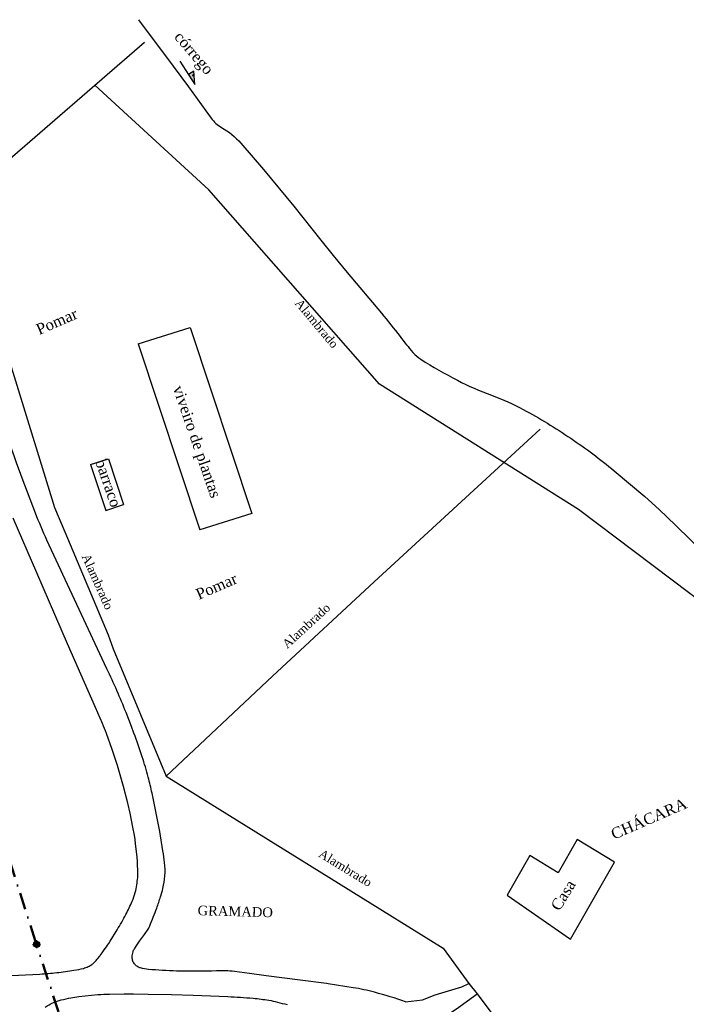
# Model space of a CAD drawing. Header units: millimetres. Extents: x 593 to 1794, y -180 to 570.
# Tile 69 of 71: x 1357 to 1509, y 225 to 450. Entities that reach past the tile are written whole.
import ezdxf

# ---------------------------------------------------------------- set-up
doc = ezdxf.new("R2010")
doc.units = ezdxf.units.MM
doc.header["$MEASUREMENT"] = 0
doc.linetypes.add('DASHDOT', pattern=[25.4, 12.7, -6.35, 0, -6.35])
for name, color, linetype, lineweight in [('Layout - Marco Polo', 252, 'Continuous', 25), ('Layout 01 - Marco Polo', 152, 'Continuous', 25), ('Layout-02 - Marco Polo', 243, 'Continuous', 50), ('Textos - Marco Polo', 143, 'Continuous', 25)]:
    doc.layers.add(name, color=color, linetype=linetype, lineweight=lineweight)
doc.styles.add('TimesNewRoman', font='times.ttf')

msp = doc.modelspace()

# ---------------------------------------------------------------- hatches: boundary and pattern name
at = {"layer": 'Layout 01 - Marco Polo', "linetype": 'Continuous'}
msp.add_hatch(color=256, dxfattribs=at).paths.add_polyline_path([(1361.49, 238.88), (1361.49, 238.92), (1361.49, 238.96), (1361.48, 239.01), (1361.46, 239.05), (1361.45, 239.09), (1361.43, 239.13), (1361.4, 239.16), (1361.38, 239.2), (1361.35, 239.23), (1361.32, 239.26), (1361.28, 239.29), (1361.24, 239.31), (1361.21, 239.33), (1361.17, 239.35), (1361.12, 239.36), (1361.08, 239.37), (1361.04, 239.38), (1360.99, 239.38), (1360.95, 239.38), (1360.91, 239.37), (1360.87, 239.36), (1360.82, 239.35), (1360.78, 239.33), (1360.74, 239.31), (1360.71, 239.29), (1360.67, 239.26), (1360.64, 239.23), (1360.61, 239.2), (1360.59, 239.16), (1360.56, 239.13), (1360.54, 239.09), (1360.53, 239.05), (1360.51, 239.01), (1360.5, 238.96), (1360.5, 238.92), (1360.49, 238.88), (1360.49, 238.88), (1360.5, 238.83), (1360.5, 238.79), (1360.51, 238.75), (1360.53, 238.71), (1360.54, 238.67), (1360.56, 238.63), (1360.59, 238.59), (1360.61, 238.56), (1360.64, 238.52), (1360.67, 238.49), (1360.71, 238.47), (1360.74, 238.44), (1360.78, 238.42), (1360.82, 238.41), (1360.87, 238.39), (1360.91, 238.39), (1360.95, 238.38), (1360.99, 238.38), (1361.04, 238.38), (1361.08, 238.39), (1361.12, 238.39), (1361.17, 238.41), (1361.21, 238.42), (1361.24, 238.44), (1361.28, 238.47), (1361.32, 238.49), (1361.35, 238.52), (1361.38, 238.56), (1361.4, 238.59), (1361.43, 238.63), (1361.45, 238.67), (1361.46, 238.71), (1361.48, 238.75), (1361.49, 238.79), (1361.49, 238.83), (1361.49, 238.88)])
at = {"layer": 'Textos - Marco Polo', "linetype": 'Continuous'}
for color, points in [(2, [(1395.67, 437.39), (1397.08, 435.16), (1396.51, 437.04), (1396.9, 438.17)]), (256, [(1396.45, 437.19), (1396.66, 437.51), (1396.7, 437.61), (1396.82, 437.31)]), (256, [(1396.67, 437.14), (1396.63, 437.27), (1396.66, 437.51), (1396.45, 437.19)]), (256, [(1397.08, 435.16), (1396.51, 437.04), (1396.85, 437.03), (1396.9, 438.17)]), (256, [(1396.85, 437.03), (1396.51, 437.04), (1396.7, 437.2), (1396.9, 438.17)]), (256, [(1396.67, 437.37), (1396.6, 437.07), (1396.6, 437.14), (1396.52, 437.02)]), (256, [(1396.52, 437.02), (1396.6, 437.14), (1396.63, 437.08), (1396.59, 437.21)]), (256, [(1396.59, 437.21), (1396.63, 437.08), (1396.52, 437.02), (1396.52, 437.02)]), (256, [(1396.82, 437.31), (1396.7, 437.61), (1396.6, 437.07), (1396.67, 437.37)]), (256, [(1396.77, 437.39), (1396.68, 437.3), (1396.63, 437.27), (1396.67, 437.14)]), (256, [(1396.69, 437.34), (1396.71, 437.54), (1396.68, 437.3), (1396.77, 437.39)]), (256, [(1396.9, 438.17), (1396.7, 437.2), (1396.71, 437.54), (1396.69, 437.34)])]:
    msp.add_hatch(color=color, dxfattribs=at).paths.add_polyline_path(points)

# ---------------------------------------------------------------- linework, layer by layer
at = {"layer": 'Layout - Marco Polo'}
for p, q in [((1337.02, 402.77), (1385.62, 444.79)), ((1400.28, 411.09), (1374.28, 434.98)), ((1439.28, 366.77), (1400.28, 411.09)), ((1384.2, 375.92), (1396.05, 379.71)), ((1396.05, 379.71), (1410.11, 337.25)), ((1384.2, 375.92), (1398.26, 333.47)), ((1484.69, 338.14), (1439.28, 366.77)), ((1438.06, 321.63), (1475.92, 356.45)), ((1373.31, 348.38), (1377.39, 349.73)), ((1373.31, 348.38), (1376.77, 337.94)), ((1377.39, 349.73), (1380.85, 339.29)), ((1376.77, 337.94), (1380.85, 339.29)), ((1410.11, 337.25), (1398.26, 333.47)), ((1527.4, 305.8), (1484.69, 338.14)), ((1414.87, 300.12), (1438.06, 321.63)), ((1390.59, 277.29), (1414.87, 300.12)), ((1484.38, 262.8), (1480.03, 255.17)), ((1492.84, 257.62), (1484.38, 262.8)), ((1473.56, 259.16), (1468.35, 250.13)), ((1480.03, 255.17), (1473.56, 259.16)), ((1482.82, 240.03), (1492.84, 257.62)), ((1468.35, 250.13), (1482.82, 240.03))]:
    msp.add_line(p, q, dxfattribs=at)
for points in [[(1384.27, 449.93), (1392.18, 439.32), (1392.18, 439.32), (1395.65, 434.58), (1395.65, 434.58), (1399.62, 429.12), (1399.62, 429.12), (1400.85, 427.44), (1400.85, 427.44, 0.102437), (1403.22, 425.33), (1403.22, 425.33, -0.080674), (1407.62, 421.74), (1407.62, 421.74), (1412.79, 415.74), (1412.79, 415.74), (1419.68, 407.34), (1419.68, 407.34), (1425.86, 399.59), (1425.86, 399.59), (1428.68, 396.08), (1428.68, 396.08), (1431.91, 392.2), (1431.91, 392.2), (1439.71, 382.94), (1439.71, 382.94, -0.012835), (1443.95, 377.6), (1443.95, 377.6, 0.0179), (1446.89, 373.96), (1446.89, 373.96, 0.072457), (1448.69, 372.41), (1448.69, 372.41, 0.021846), (1457.02, 367.63), (1457.02, 367.63, 0.032746), (1464.83, 364.21), (1464.83, 364.21, -0.037725), (1472.06, 360.96), (1472.06, 360.96, -0.023823), (1482.89, 354.39), (1482.89, 354.39, -0.024416), (1492.79, 346.99), (1492.79, 346.99), (1499.78, 341.1), (1499.78, 341.1), (1503.06, 338.16), (1503.06, 338.16), (1506.79, 334.57), (1506.79, 334.57), (1513.85, 327.66)], [(1445.19, 225.76, 0.018313), (1438.13, 227.94), (1438.13, 227.94, 0.027026), (1433.24, 228.98), (1433.24, 228.98), (1427.54, 229.87), (1427.54, 229.87), (1427.18, 229.92), (1427.18, 229.92), (1421.15, 230.69), (1421.15, 230.69), (1413.37, 231.69), (1413.37, 231.69), (1409.59, 232.21), (1409.59, 232.21), (1406.14, 232.68), (1406.14, 232.68, 0.043786), (1402.08, 232.84), (1402.08, 232.84, -0.019488), (1392.95, 232.78), (1392.95, 232.78, -0.01343), (1386.51, 233.15), (1386.51, 233.15, -0.048245), (1384.74, 233.48), (1384.74, 233.48, -0.070169), (1384.07, 233.78), (1384.07, 233.78, -0.064784), (1383.46, 234.28), (1383.46, 234.28, -0.101104), (1382.98, 235.06), (1382.98, 235.06, -0.098417), (1382.83, 235.99), (1382.83, 235.99, -0.055117), (1383.01, 237.15), (1383.01, 237.15, -0.079321), (1383.34, 237.89), (1383.34, 237.89), (1383.86, 238.68), (1383.86, 238.68), (1384.47, 239.57), (1384.47, 239.57), (1385.59, 241.11), (1385.59, 241.11, 0.013442), (1386.31, 242.13), (1386.31, 242.13, 0.047588), (1386.81, 243.07), (1386.81, 243.07, 0.011643), (1388.41, 247.14), (1388.41, 247.14, 0.011104), (1389.29, 249.73), (1389.29, 249.73, 0.015282), (1389.84, 251.64), (1389.84, 251.64, 0.045916), (1390.28, 254.51), (1390.28, 254.51, 0.043966), (1390.2, 257.53), (1390.2, 257.53, 0.010841), (1389.84, 260.22), (1389.84, 260.22), (1389.09, 264.6), (1389.09, 264.6), (1387.35, 273.39), (1387.35, 273.39, 0.013832), (1386.48, 277.03), (1386.48, 277.03, 0.012897), (1385.11, 281.68), (1385.11, 281.68, 0.010917), (1383.23, 287.08), (1383.23, 287.08), (1382.64, 288.62), (1382.64, 288.62), (1381.41, 291.77), (1381.41, 291.77, 0.018483), (1377.06, 301.74), (1377.06, 301.74), (1363.34, 331.16), (1363.34, 331.16, -0.013806), (1360.79, 337.26), (1360.79, 337.26, -0.017637), (1342.73, 389.39)], [(1351.96, 231.58), (1361.77, 232.09), (1361.77, 232.09, 0.01242), (1365.59, 232.42), (1365.59, 232.42, 0.011935), (1369.54, 232.95), (1369.54, 232.95, 0.024926), (1371.67, 233.4), (1371.67, 233.4, 0.045866), (1372.78, 233.8), (1372.78, 233.8, 0.035717), (1373.59, 234.26), (1373.59, 234.26, 0.054429), (1374.06, 234.65), (1374.06, 234.65), (1374.59, 235.21), (1374.59, 235.21, 0.014058), (1374.9, 235.58), (1374.9, 235.58), (1375.41, 236.21), (1375.41, 236.21), (1375.52, 236.36), (1375.52, 236.36), (1375.96, 236.96), (1375.96, 236.96), (1376.46, 237.65), (1376.46, 237.65), (1376.93, 238.31), (1376.93, 238.31), (1377.09, 238.53), (1377.09, 238.53), (1377.13, 238.59), (1377.13, 238.59), (1377.46, 239.09), (1377.46, 239.09), (1377.77, 239.57), (1377.77, 239.57), (1379.39, 242.2), (1379.39, 242.2, 0.017325), (1381.39, 245.71), (1381.39, 245.71, 0.020951), (1382.81, 248.73), (1382.81, 248.73, 0.029727), (1383.51, 250.7), (1383.51, 250.7, 0.034454), (1383.88, 252.46), (1383.88, 252.46, 0.015812), (1384.07, 254.13), (1384.07, 254.13, 0.022229), (1384.11, 255.33), (1384.11, 255.33), (1384.05, 257.43), (1384.05, 257.43, 0.014121), (1383.95, 258.77), (1383.95, 258.77), (1383.74, 260.71), (1383.74, 260.71), (1383.6, 261.85), (1383.6, 261.85), (1383.47, 262.8), (1383.47, 262.8), (1383.31, 263.83), (1383.31, 263.83), (1383, 265.66), (1383, 265.66), (1382.36, 268.82), (1382.36, 268.82), (1381.83, 271.11), (1381.83, 271.11), (1380.85, 274.92), (1380.85, 274.92), (1379.48, 279.71), (1379.48, 279.71, 0.011153), (1378.27, 283.37), (1378.27, 283.37), (1376.92, 287.04), (1376.92, 287.04, 0.010566), (1376.01, 289.26), (1376.01, 289.26), (1374.42, 292.94), (1374.42, 292.94), (1372.74, 296.78), (1372.74, 296.78), (1368.07, 307.49), (1368.07, 307.49), (1363.92, 317.01), (1363.92, 317.01), (1361.05, 323.67), (1361.05, 323.67), (1355.68, 336.19)], [(1362.93, 224.53, -0.039727), (1364.83, 225.58), (1364.83, 225.58, -0.046117), (1366.59, 226.19), (1366.59, 226.19, -0.012992), (1368.85, 226.68), (1368.85, 226.68, -0.016895), (1370.61, 226.95), (1370.61, 226.95), (1375.01, 227.4), (1375.01, 227.4, -0.015872), (1377.62, 227.54), (1377.62, 227.54), (1380.97, 227.58), (1380.97, 227.58), (1383.11, 227.58), (1383.11, 227.58), (1386.43, 227.53), (1386.43, 227.53), (1391.77, 227.41), (1391.77, 227.41), (1396.71, 227.27), (1396.71, 227.27), (1404.65, 226.95), (1404.65, 226.95, -0.011319), (1410.4, 226.57), (1410.4, 226.57, -0.017807), (1414.02, 226.12), (1414.02, 226.12, -0.028306), (1415.94, 225.69), (1415.94, 225.69, 0.023752), (1418.21, 225.17)]]:
    msp.add_lwpolyline(points, format="xyb", dxfattribs=at)
for points in [[(1348.74, 391.25), (1355.86, 368.5), (1365.1, 338.59), (1367.43, 333.01), (1377.31, 309.54), (1378.49, 306.35), (1390.59, 277.29), (1453.78, 238.01), (1459.66, 229.96), (1461.51, 227.59), (1475.81, 208.38), (1488.31, 188.76)], [(1445.19, 225.76), (1449.04, 226.25), (1451.97, 227.39), (1458.07, 229.18), (1459.66, 229.96)], [(1443.49, 220.27), (1447.17, 220.72), (1452.05, 221.69), (1454.82, 222.83), (1456.85, 224.13), (1461.51, 227.59)]]:
    msp.add_lwpolyline(points, dxfattribs=at)
at = {"layer": 'Layout 01 - Marco Polo'}
for p, q in [((1360.09, 238.88), (1361.89, 238.88)), ((1360.99, 239.81), (1360.99, 237.98))]:
    msp.add_line(p, q, dxfattribs=at)
for radius in [0.7, 0.5]:
    msp.add_circle((1360.99, 238.88), radius, dxfattribs=at)
at = {"layer": 'Layout-02 - Marco Polo', "linetype": 'DASHDOT', "ltscale": 0.3}
for p, q in [((1360.79, 239.55), (1345.61, 286.8)), ((1365.98, 223.48), (1361.21, 238.21))]:
    msp.add_line(p, q, dxfattribs=at)
at = {"layer": 'Textos - Marco Polo'}
for p, q in [((1393.7, 440.47), (1397.08, 435.16)), ((1396.9, 438.17), (1395.67, 437.39)), ((1397.08, 435.16), (1396.9, 438.17))]:
    msp.add_line(p, q, dxfattribs=at)

# ---------------------------------------------------------------- texts
at = {"layer": 'Textos - Marco Polo', "attachment_point": 7, "line_spacing_factor": 0.9, "style": 'TimesNewRoman'}
for s, insert, char_height, width, rotation in [('córrego', (1391.62, 445.38), 2.5, 21, 310.4343), ('Pomar', (1361.6, 377.91), 2.5, 15, 23.4512), ('Alambrado', (1419.78, 385.13), 2, 21.6, 310.0217), ('viveiro de plantas', (1391.29, 365.63), 2.5, 54, 289.0572), ('barraco', (1374.31, 349.08), 2.5, 21, 289.0572), ('Alambrado', (1371.21, 327.44), 2, 21.6, 294.0591), ('Pomar', (1398.04, 317.46), 2.5, 15, 23.4512), ('Alambrado', (1418.21, 306.25), 2, 21.6, 42.4791), ('CHÁCARA', (1492.77, 262.71), 2.5, 21, 23.4512), ('Alambrado', (1425.15, 258.98), 2, 21.6, 328.471), ('Casa', (1480.34, 246.3), 2.5, 12, 58.4761), ('GRAMADO', (1397.73, 245.51), 2.2, 18.48, 358.4023)]:
    msp.add_mtext(s, dxfattribs=dict(at, insert=insert, char_height=char_height, width=width, rotation=rotation))

doc.saveas('drawing.dxf')
